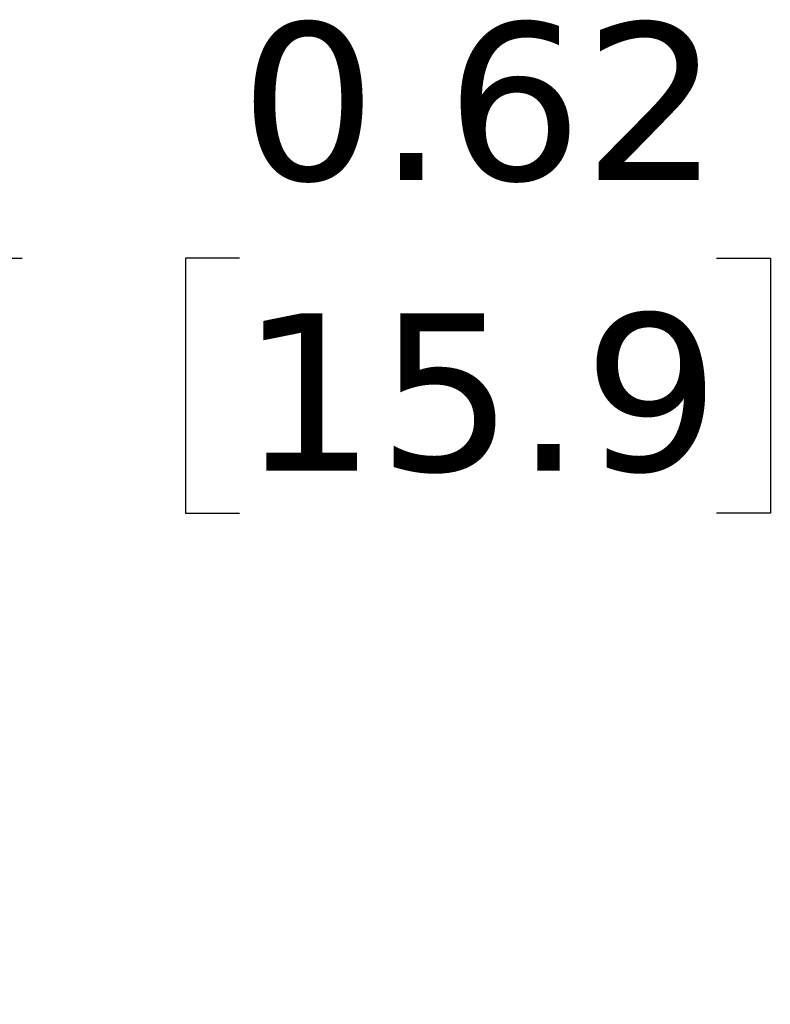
# Model space of a CAD drawing. Header units: inches. Extents: x 0 to 22, y 0 to 17.
# Tile 6 of 10: x 8 to 8.8, y 10.6 to 11.6. Entities that reach past the tile are written whole.
import ezdxf

# ---------------------------------------------------------------- set-up
doc = ezdxf.new("R2010")
doc.units = ezdxf.units.IN
doc.header["$LTSCALE"] = 2
doc.header["$MEASUREMENT"] = 0
doc.linetypes.add('SLD-Solid', pattern=[0])
doc.layers.add('DIMENSIONS', color=140, linetype='SLD-Solid', lineweight=25)
doc.styles.add('SLDTEXTSTYLE0', font='VERDANA.TTF')
doc.dimstyles.new('SLDDIMSTYLE2', dxfattribs={"dimtxt": 0.169922, "dimasz": 0.26, "dimexe": 0, "dimexo": 0.0625, "dimgap": 0.04248, "dimtad": 0, "dimtih": 1, "dimtoh": 1, "dimrnd": 1e-09, "dimdsep": 46, "dimtxsty": 'SLDTEXTSTYLE0', "dimsah": 1, "dimcen": 0.09, "dimadec": 0, "dimazin": 2, "dimtfac": 1, "dimtofl": 0, "dimtmove": 0, "dimatfit": 3, "dimfxl": 0, "dimfrac": 2, "dimtolj": 1, "dimtzin": 12, "dimarcsym": 0})

# ---------------------------------------------------------------- blocks, each defined once
blk = doc.blocks.new('_D_3')
at = {"layer": 'DIMENSIONS'}
for p, q in [((6.9854, 10.6559), (6.9854, 11.5942)), ((7.6104, 10.6539), (7.6104, 11.5942)), ((6.9854, 11.3442), (7.6104, 11.3442)), ((7.6104, 11.3442), (8.0005, 11.3442)), ((8.2308, 11.3442), (8.1737, 11.3442)), ((8.1737, 11.3442), (8.1737, 11.0741)), ((8.7357, 11.3442), (8.7928, 11.3442)), ((8.7928, 11.3442), (8.7928, 11.0741)), ((8.1737, 11.0741), (8.2308, 11.0741)), ((8.7928, 11.0741), (8.7357, 11.0741))]:
    blk.add_line(p, q, dxfattribs=at)
for points in [[(6.9854, 11.3442), (7.2454, 11.3042), (7.2454, 11.3842)], [(7.6104, 11.3442), (7.3504, 11.3842), (7.3504, 11.3042)]]:
    blk.add_solid(points, dxfattribs=at)
at = {"layer": 'DIMENSIONS', "char_height": 0.16667, "attachment_point": 1, "style": 'SLDTEXTSTYLE0'}
for s, insert in [('0.62', (8.2308, 11.5939)), ('15.9', (8.2308, 11.2858))]:
    blk.add_mtext(s, dxfattribs=dict(at, insert=insert))

msp = doc.modelspace()

# ---------------------------------------------------------------- dimensions: what is measured, and where the dimension line sits
at = {"layer": 'DIMENSIONS'}
dim = msp.add_linear_dim(base=(7.6103835, 11.3441761), p1=(6.9853836, 10.5559227), p2=(7.6103835, 10.5539261), dimstyle='SLDDIMSTYLE2', dxfattribs=at)
dim.commit()
dim.dimension.update_dxf_attribs({"geometry": '_D_3', "text_midpoint": (8.4832292, 11.3441761), "dimtype": 160})

doc.saveas('drawing.dxf')
